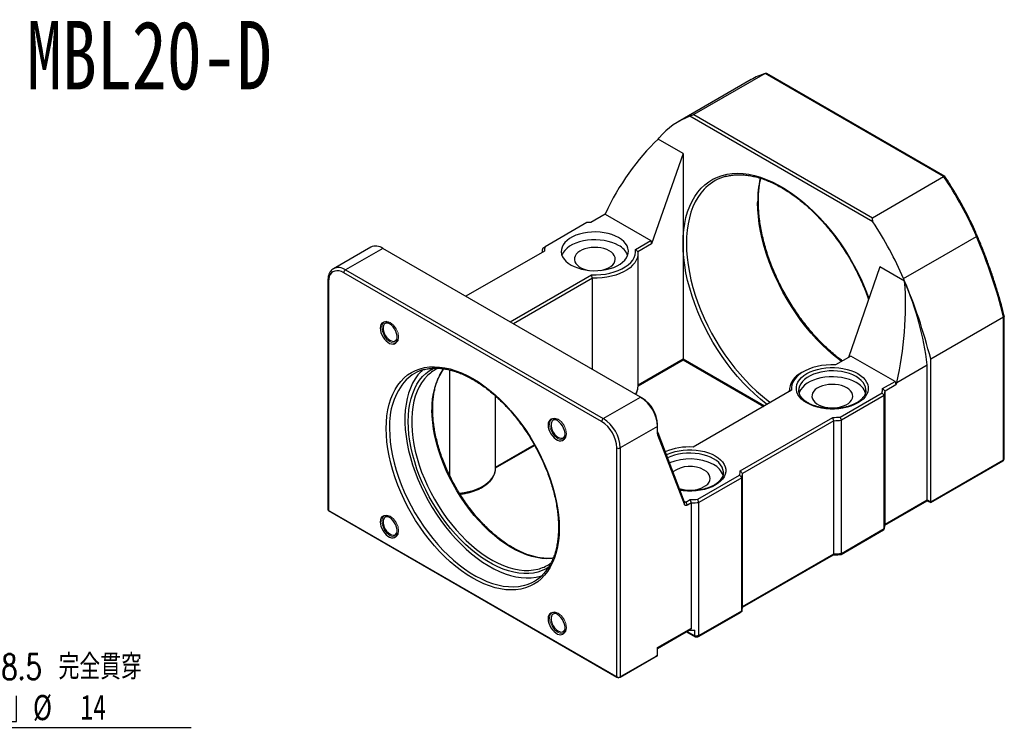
# Model space of a CAD drawing. Header units: millimetres. Extents: x 38 to 270, y 6 to 196.
# Tile 3 of 3: x 123 to 259, y 98 to 196. Entities that reach past the tile are written whole.
import ezdxf

# ---------------------------------------------------------------- set-up
doc = ezdxf.new("R2010")
doc.units = ezdxf.units.MM
doc.layers.add('FORMAT', color=7, linetype='Continuous')
doc.styles.add('SLDTEXTSTYLE0', font='TXT', dxfattribs={"width": 0.75})
doc.styles.add('SLDTEXTSTYLE1', font='TXT', dxfattribs={"width": 0.75, "bigfont": 'bigfont'})
doc.styles.add('SLDTEXTSTYLE4', font='TXT', dxfattribs={"width": 0.666667})
doc.dimstyles.new('SLDDIMSTYLE6', dxfattribs={"dimtxt": 3.5, "dimasz": 2.5, "dimexe": 0, "dimexo": 0.0625, "dimgap": 0.875, "dimtad": 0, "dimtih": 1, "dimtoh": 1, "dimdec": 1, "dimlfac": 1.5, "dimrnd": 1e-09, "dimzin": 12, "dimdsep": 46, "dimtxsty": 'SLDTEXTSTYLE0', "dimsah": 1, "dimcen": 0, "dimadec": 0, "dimazin": 3, "dimtfac": 1, "dimtofl": 0, "dimtmove": 0, "dimatfit": 3, "dimfxl": 0, "dimfrac": 2, "dimtolj": 1, "dimtzin": 12, "dimarcsym": 0})

# ---------------------------------------------------------------- blocks, each defined once
blk = doc.blocks.new('SW_SYMBOL_HOLE_SPOT')
at = {"layer": 'FORMAT', "color": 0}
for p, q in [((0, 875), (0, 75)), ((1600, 75), (1600, 875)), ((0, 75), (1600, 75))]:
    blk.add_line(p, q, dxfattribs=at)
blk = doc.blocks.new('_D_5')
at = {"layer": 'FORMAT'}
for p, q in [((92.97, 126.86), (104.42, 98.05)), ((104.42, 98.05), (146.41, 98.05))]:
    blk.add_line(p, q, dxfattribs=at)
blk.add_solid([(92.97, 126.86), (93.66, 124.44), (94.13, 124.62)], dxfattribs=at)
at = {"layer": 'FORMAT', "xscale": 0.004470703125, "yscale": 0.004470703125, "zscale": 0.004470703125}
blk.add_blockref('SW_SYMBOL_HOLE_SPOT', (114.97, 98.54), dxfattribs=at)
at = {"layer": 'FORMAT', "char_height": 3.5, "attachment_point": 1}
for s, insert, style in [('4 x', (106, 108.23), 'SLDTEXTSTYLE4'), ('%%c', (113.42, 108.18), 'SLDTEXTSTYLE0'), ('8.5 \\M+18AAE\\M+19153\\M+18AD1\\M+190FA', (120.01, 108.23), 'SLDTEXTSTYLE1'), ('%%c', (124.41, 102.57), 'SLDTEXTSTYLE0'), ('14', (131, 102.62), 'SLDTEXTSTYLE0')]:
    blk.add_mtext(s, dxfattribs=dict(at, insert=insert, style=style))

msp = doc.modelspace()

# ---------------------------------------------------------------- linework, layer by layer
at = {"color": 7, "linetype": 'Continuous', "lineweight": 25}
for p, q in [((226.1402, 188.9751), (216.2407, 183.2602)), ((250.9595, 174.6472), (226.1402, 188.9751)), ((251.1019, 174.6777), (226.3312, 188.9775)), ((224.2177, 188.1296), (214.0825, 182.2787)), ((241.1229, 168.3517), (215.7064, 183.0243)), ((216.2407, 183.2602), (241.06, 168.9323)), ((211.2821, 179.8543), (211.4439, 180.0498)), ((214.7439, 177.8642), (211.2875, 179.8595)), ((214.7439, 177.8642), (210.3834, 165.2762)), ((214.7439, 177.8642), (214.7439, 165.3439)), ((241.06, 168.9323), (250.9595, 174.6472)), ((203.9016, 169.4263), (201.9221, 168.2836)), ((203.9016, 169.4263), (210.2656, 165.7525)), ((201.3864, 168.2465), (195.5745, 164.8914)), ((208.1352, 164.5227), (210.2656, 165.7525)), ((210.2656, 165.7525), (210.3834, 165.2762)), ((251.0421, 163.7218), (255.5204, 166.3071)), ((171.3581, 164.8316), (166.1727, 161.8381)), ((173.0246, 164.6665), (167.8392, 161.673)), ((208.8514, 143.9842), (173.0246, 164.6665)), ((195.4878, 164.297), (184.5763, 157.9979)), ((210.3834, 165.2762), (208.4781, 164.1763)), ((214.7439, 165.3439), (214.7439, 149.2852)), ((208.4874, 145.4753), (208.4874, 163.9836)), ((245.3852, 160.4562), (251.0421, 163.7218)), ((245.3854, 160.4558), (251.0423, 163.7214)), ((167.8392, 161.673), (203.6659, 140.9907)), ((242.0854, 162.0803), (237.7249, 149.4924)), ((245.5418, 160.0849), (242.0854, 162.0803)), ((165.3845, 160.1758), (165.3845, 128.3308)), ((203.4302, 140.5824), (167.6035, 161.2648)), ((190.7045, 154.4601), (202.0251, 160.9954)), ((202.1536, 160.5252), (191.176, 154.188)), ((202.1536, 147.8508), (202.1536, 160.5252)), ((165.4822, 160.0398), (165.4822, 128.1947)), ((249.1565, 149.2885), (259.2917, 155.1394)), ((259.2917, 135.2702), (259.2917, 155.1394)), ((259.3893, 135.4063), (259.3893, 155.2621)), ((208.4874, 145.5607), (214.7439, 149.1725)), ((214.7439, 149.1725), (225.9573, 142.6991)), ((238.0785, 149.6965), (235.9481, 148.4666)), ((244.2067, 146.1587), (238.0785, 149.6965)), ((249.1565, 129.4193), (249.1565, 149.2885)), ((244.4424, 146.0226), (248.6851, 148.4719)), ((248.6851, 129.6914), (248.6851, 148.4719)), ((182.3546, 133.008), (182.3546, 147.7541)), ((231.4781, 147.519), (231.2424, 147.3829)), ((208.4841, 145.3607), (208.4874, 145.4753)), ((242.4854, 145.165), (244.2067, 146.1587)), ((244.3246, 145.6824), (242.816, 144.8116)), ((244.2067, 146.1587), (244.3246, 145.6824)), ((244.4424, 146.0226), (244.3246, 145.6824)), ((188.6884, 134.0456), (188.6884, 144.1451)), ((203.6659, 140.9907), (208.8514, 143.9842)), ((208.8514, 143.9842), (209.0871, 143.8481)), ((229.838, 144.9393), (216.1491, 137.0369)), ((229.4857, 144.9341), (229.4857, 144.736)), ((230.82, 144.9881), (230.8191, 144.9341)), ((236.5867, 141.2155), (242.3986, 144.5706)), ((242.7098, 144.206), (236.747, 140.7637)), ((240.1519, 144.8962), (240.1524, 144.9341)), ((242.7098, 125.6977), (242.7098, 144.206)), ((242.816, 126.3033), (242.816, 144.8116)), ((222.6864, 133.7353), (235.5572, 141.1654)), ((211.2084, 139.9017), (206.023, 136.9082)), ((211.2084, 139.9017), (211.2084, 140.1738)), ((211.2084, 138.8609), (211.2084, 139.9017)), ((235.6979, 140.7024), (223.017, 133.3818)), ((235.6979, 122.1941), (235.6979, 140.7024)), ((236.747, 122.2554), (236.747, 140.7637)), ((211.2368, 138.6913), (211.2226, 139.0483)), ((211.2226, 139.0483), (214.9232, 129.4329)), ((214.9374, 129.0759), (211.2368, 138.6913)), ((188.6884, 134.131), (194.1275, 137.2709)), ((205.5515, 105.0631), (205.5515, 136.9082)), ((206.023, 136.9082), (206.023, 105.0631)), ((249.1565, 129.4193), (259.2917, 135.2702)), ((249.1565, 129.3065), (259.2226, 135.1176)), ((188.6851, 133.931), (188.6884, 134.0456)), ((216.7877, 129.7858), (222.5996, 133.1409)), ((222.9108, 132.7763), (216.948, 129.334)), ((220.3529, 133.4664), (220.3534, 133.5043)), ((222.9108, 114.268), (222.9108, 132.7763)), ((223.017, 114.8736), (223.017, 133.3818)), ((214.9374, 129.0759), (214.9232, 129.4329)), ((215.1447, 129.3816), (215.7582, 129.7357)), ((215.3804, 128.9733), (215.1447, 129.3816)), ((215.899, 129.2727), (215.3804, 128.9733)), ((215.899, 111.8531), (215.899, 129.2727)), ((216.948, 110.8257), (216.948, 129.334)), ((242.8024, 126.1827), (248.6851, 129.5787)), ((242.816, 126.3033), (248.6851, 129.6914)), ((248.6851, 129.6914), (249.1565, 129.4193)), ((248.6851, 129.5787), (249.1565, 129.3065)), ((165.4822, 128.1947), (205.5515, 105.0631)), ((165.4822, 128.1947), (165.7179, 128.0586)), ((205.7872, 104.927), (165.7179, 128.0586)), ((236.7005, 122.1159), (242.6182, 125.5321)), ((236.747, 122.2554), (242.7098, 125.6977)), ((223.0034, 114.753), (235.6573, 122.0579)), ((223.017, 114.8736), (235.6979, 122.1941)), ((216.9015, 110.6862), (222.8192, 114.1023)), ((216.948, 110.8257), (222.9108, 114.268)), ((211.2084, 109.1453), (215.899, 111.8531)), ((211.2084, 109.0326), (215.7571, 111.6585)), ((215.2152, 111.3457), (216.4223, 110.6488)), ((216.3869, 110.782), (216.3869, 111.5985)), ((211.2084, 108.0566), (211.2084, 109.1453)), ((210.9727, 107.9205), (205.7872, 104.927)), ((206.023, 105.0631), (211.2084, 108.0566)), ((211.2084, 108.0566), (210.9727, 107.9205)), ((205.5515, 105.0631), (205.7872, 104.927)), ((206.023, 105.0631), (205.7872, 104.927))]:
    msp.add_line(p, q, dxfattribs=at)
at = {"color": 8, "linetype": 'Continuous', "lineweight": 25}
for p, q in [((208.4874, 145.6734), (214.7439, 149.2852)), ((214.7439, 149.2852), (226.055, 142.7555)), ((188.6884, 134.2437), (194.079, 137.3556)), ((214.8853, 129.5313), (215.1447, 129.3816)), ((215.3128, 111.402), (216.3869, 110.782))]:
    msp.add_line(p, q, dxfattribs=at)
at = {"color": 8, "linetype": 'Continuous', "lineweight": 25, "flags": 128}
for points in [[(214.7439, 165.3439), (214.7699, 166.3007), (214.8476, 167.224), (214.9767, 168.1102), (215.1568, 168.956), (215.3873, 169.7582), (215.6671, 170.5137), (215.9953, 171.2196), (216.3706, 171.8733), (216.7916, 172.4723), (217.2567, 173.0143), (217.7641, 173.4973), (218.3119, 173.9194), (218.898, 174.2791), (219.5202, 174.5749), (220.1762, 174.8057), (220.8634, 174.9708), (221.5793, 175.0694), (222.3211, 175.1011), (223.086, 175.0659), (223.8711, 174.9639), (224.6735, 174.7955), (225.49, 174.5612), (226.3177, 174.2621), (227.1533, 173.8992), (227.9937, 173.4739), (228.8357, 172.9879), (229.676, 172.4429), (230.5116, 171.841), (231.3393, 171.1845), (232.1558, 170.476), (232.9582, 169.7181), (233.7433, 168.9136), (234.5082, 168.0656), (235.25, 167.1774), (235.9659, 166.2523), (236.6531, 165.2938), (237.3091, 164.3056), (237.9313, 163.2914), (238.5175, 162.255), (239.0653, 161.2004), (239.5727, 160.1315), (240.0378, 159.0526), (240.4587, 157.9675), (240.5618, 157.682)], [(217.9266, 173.1244), (217.6847, 172.8821), (217.2277, 172.3494), (216.8139, 171.7607), (216.4451, 171.1183), (216.1226, 170.4245), (215.8476, 169.6821), (215.6211, 168.8938), (215.4441, 168.0625), (215.3172, 167.1916), (215.2408, 166.2842), (215.2153, 165.3439), (215.2408, 164.3741), (215.3172, 163.3786), (215.4441, 162.3611), (215.6211, 161.3255), (215.8476, 160.2757), (216.1226, 159.2157), (216.4451, 158.1496), (216.8139, 157.0813), (217.2277, 156.015), (217.6847, 154.9546), (218.1834, 153.9042), (218.7218, 152.8678), (219.2978, 151.8492), (219.9093, 150.8525), (220.554, 149.8813), (221.2293, 148.9393), (221.9329, 148.0302), (222.6619, 147.1573), (223.4136, 146.3239), (224.1852, 145.5333), (224.9737, 144.7885), (225.7762, 144.0921), (226.5895, 143.447), (226.8794, 143.2314)], [(236.7789, 148.9463), (236.489, 149.1619), (235.6757, 149.807), (234.8732, 150.5033), (234.0847, 151.2482), (233.3131, 152.0388), (232.5614, 152.8721), (231.8323, 153.745), (231.1288, 154.6542), (230.4534, 155.5961), (229.8088, 156.5673), (229.1973, 157.5641), (228.6213, 158.5826), (228.0829, 159.619), (227.5842, 160.6694), (227.1272, 161.7298), (226.7134, 162.7962), (226.3446, 163.8644), (226.0221, 164.9306), (225.7471, 165.9906), (225.5206, 167.0403), (225.3436, 168.0759), (225.2167, 169.0934), (225.1403, 170.0889), (225.1148, 171.0587)], [(226.4349, 142.9748), (226.3177, 143.0628), (225.49, 143.7193), (224.6735, 144.4278), (223.8711, 145.1858), (223.086, 145.9903), (222.3211, 146.8382), (221.5793, 147.7264), (220.8634, 148.6515), (220.1762, 149.61), (219.5202, 150.5983), (218.898, 151.6125), (218.3119, 152.6489), (217.7641, 153.7035), (217.2567, 154.7723), (216.7916, 155.8513), (216.3706, 156.9363), (215.9953, 158.0234), (215.6671, 159.1082), (215.3873, 160.1868), (215.1568, 161.255), (214.9767, 162.3087), (214.8476, 163.3441), (214.7699, 164.3571), (214.7439, 165.3439)], [(196.0986, 120.3291), (195.7391, 120.1166), (195.1783, 119.8546), (194.5849, 119.656), (193.9616, 119.5218), (193.311, 119.4524), (192.6362, 119.4482), (191.9401, 119.5092), (191.2259, 119.6351), (190.4966, 119.8254), (189.7557, 120.0792), (189.0063, 120.3954), (188.2519, 120.7726), (187.4958, 121.2091), (186.7414, 121.7029), (185.9921, 122.2519), (185.2511, 122.8535), (184.5219, 123.5052), (183.8076, 124.2039), (183.1115, 124.9466), (182.4367, 125.73), (181.7862, 126.5505), (181.1628, 127.4045), (180.5694, 128.2881), (180.0087, 129.1975), (179.483, 130.1286), (178.9949, 131.0771), (178.5464, 132.039), (178.1395, 133.0098), (177.7762, 133.9852), (177.4579, 134.9609), (177.1862, 135.9326), (176.9622, 136.8958), (176.7869, 137.8463), (176.6611, 138.7799), (176.5854, 139.6923), (176.5602, 140.5795), (176.5854, 141.4375), (176.6611, 142.2626), (176.7869, 143.0509), (176.9622, 143.799), (177.1862, 144.5036), (177.4579, 145.1615), (177.7762, 145.7698), (178.1395, 146.3257), (178.5464, 146.8268), (178.9949, 147.2708), (179.483, 147.6557), (180.0087, 147.9799), (180.1028, 148.0295)], [(179.3, 147.0261), (179.2361, 146.9652), (178.8086, 146.5028), (178.4236, 145.9841), (178.0827, 145.4116), (177.7876, 144.7879), (177.5396, 144.1158), (177.3398, 143.3984), (177.1892, 142.6389), (177.0884, 141.8409), (177.0379, 141.0079), (177.0379, 140.1438), (177.0884, 139.2525), (177.1892, 138.3381), (177.3398, 137.4047), (177.5396, 136.4566), (177.7876, 135.4982), (178.0827, 134.5337), (178.4236, 133.5677), (178.8086, 132.6045), (179.2361, 131.6485), (179.7041, 130.704), (180.2104, 129.7755), (180.7527, 128.867), (181.3287, 127.9828), (181.9355, 127.127), (182.5706, 126.3033), (183.2309, 125.5156), (183.9135, 124.7674), (184.6152, 124.0622), (185.3328, 123.4032), (186.0632, 122.7933), (186.8029, 122.2355), (187.5485, 121.7321), (188.2967, 121.2856), (189.044, 120.898), (189.7871, 120.5709), (190.5225, 120.306), (191.2469, 120.1044), (191.957, 119.967), (192.6496, 119.8945), (193.3214, 119.8873), (193.9694, 119.9452), (194.5908, 120.0681), (194.7859, 120.1218)], [(240.1524, 144.9341), (240.1501, 145.0187), (240.0949, 145.3555), (239.9671, 145.6857), (239.7686, 146.004), (239.5025, 146.3054), (239.1731, 146.5852), (238.7856, 146.839), (238.346, 147.0627), (237.8613, 147.2529), (237.3391, 147.4065), (236.7877, 147.5211), (236.2158, 147.5949), (235.6323, 147.6267), (235.0466, 147.6161), (234.4677, 147.5632), (233.905, 147.4688), (233.3671, 147.3344), (232.8627, 147.1622), (232.3996, 146.9549), (231.9852, 146.7156), (231.626, 146.4483), (231.3277, 146.1571), (231.095, 145.8466), (230.9315, 145.5217), (230.8398, 145.1876), (230.82, 144.9881)], [(196.707, 121.5658), (196.477, 121.5409), (195.8167, 121.5156), (195.1341, 121.5555), (194.4324, 121.6605), (193.7147, 121.83), (192.9844, 122.0634), (192.2447, 122.3596), (191.4991, 122.7171), (190.7509, 123.1345), (190.0036, 123.6097), (189.2605, 124.1406), (188.5251, 124.7247), (187.8007, 125.3595), (187.0906, 126.042), (186.398, 126.7691), (185.7262, 127.5375), (185.0781, 128.3437), (184.4568, 129.1839), (183.8651, 130.0545), (183.3056, 130.9513), (182.781, 131.8703), (182.2936, 132.8073), (181.8456, 133.7581), (181.4391, 134.7183), (181.0759, 135.6835), (180.7578, 136.6492), (180.4861, 137.6112), (180.2621, 138.565), (180.0868, 139.5063), (179.961, 140.4307), (179.8853, 141.3341), (179.86, 142.2123)], [(173.9674, 139.627), (173.9932, 138.7127), (174.0704, 137.7727), (174.1987, 136.811), (174.3775, 135.8318), (174.606, 134.8395), (174.8833, 133.8384), (175.2081, 132.8329), (175.579, 131.8273), (175.9944, 130.8261), (176.4524, 129.8336), (176.9512, 128.8542), (177.4884, 127.8921), (178.0618, 126.9517), (178.6687, 126.0368), (179.3067, 125.1517), (179.9729, 124.3001), (180.6643, 123.4858), (181.378, 122.7123), (182.1108, 121.983), (182.8595, 121.3012), (183.6209, 120.6697), (184.3916, 120.0913), (185.1682, 119.5687), (185.9474, 119.104), (186.7258, 118.6993), (187.4999, 118.3563), (188.2663, 118.0766), (189.0218, 117.8614), (189.763, 117.7116), (190.4866, 117.6279), (191.1895, 117.6107), (191.8687, 117.66), (192.5211, 117.7755), (192.7583, 117.8359)], [(212.412, 135.9577), (212.6031, 136.0487), (213.1001, 136.2467), (213.6347, 136.4087), (214.1992, 136.5323), (214.7855, 136.6157), (215.3849, 136.6577), (215.9886, 136.6577), (216.588, 136.6157), (217.1743, 136.5323), (217.7388, 136.4087), (218.2734, 136.2467), (218.7703, 136.0487), (219.2223, 135.8175), (219.6227, 135.5566), (219.9657, 135.2698), (220.2462, 134.9612), (220.4603, 134.6353), (220.6048, 134.2968), (220.6776, 133.9508), (220.6776, 133.6022), (220.6048, 133.2562), (220.4603, 132.9178), (220.2462, 132.5919), (219.9657, 132.2833), (219.6227, 131.9964), (219.2223, 131.7355), (218.7703, 131.5044), (218.2734, 131.3064), (217.7388, 131.1444), (217.1743, 131.0208), (216.588, 130.9374), (215.9886, 130.8954), (215.3849, 130.8954), (214.7855, 130.9374), (214.3201, 131)], [(220.3534, 133.5043), (220.3511, 133.589), (220.296, 133.9258), (220.1681, 134.256), (219.9696, 134.5743), (219.7035, 134.8757), (219.3741, 135.1555), (218.9866, 135.4093), (218.547, 135.633), (218.0623, 135.8232), (217.5401, 135.9768), (216.9887, 136.0914), (216.4168, 136.1652), (215.8333, 136.197), (215.2476, 136.1864), (214.6687, 136.1335), (214.106, 136.0391), (213.5681, 135.9047), (213.0637, 135.7325), (212.6006, 135.5252), (212.5821, 135.5157)], [(183.6719, 130.6287), (183.6953, 130.631), (184.3509, 130.7175), (184.9856, 130.8458), (185.5915, 131.0143), (186.1609, 131.2209), (186.6866, 131.463), (187.1622, 131.7375), (187.5815, 132.041), (187.9394, 132.3697), (188.2312, 132.7195), (188.4535, 133.0859), (188.6033, 133.4643), (188.6789, 133.8501), (188.6851, 133.931)]]:
    msp.add_lwpolyline(points, dxfattribs=at)
at = {"color": 7, "linetype": 'Continuous', "lineweight": 25, "flags": 128}
for points in [[(205.7872, 166.1607), (205.3477, 166.3844), (204.8629, 166.5746), (204.3408, 166.7282), (203.7894, 166.8428), (203.2174, 166.9166), (202.634, 166.9484), (202.0482, 166.9378), (201.4694, 166.8849), (200.9066, 166.7905), (200.3688, 166.6561), (199.8644, 166.4839), (199.4013, 166.2766), (198.9869, 166.0373), (198.6277, 165.77), (198.3294, 165.4788), (198.0966, 165.1683), (197.9331, 164.8434), (197.8415, 164.5093), (197.8231, 164.1711), (197.8782, 163.8343), (198.006, 163.5042), (198.2046, 163.1858), (198.4706, 162.8844), (198.8, 162.6046), (199.1876, 162.3508), (199.6272, 162.1271), (200.1119, 161.9369), (200.6341, 161.7833), (201.1855, 161.6687), (201.7574, 161.5949), (202.3408, 161.5631), (202.9266, 161.5737), (203.5054, 161.6266), (204.0682, 161.721), (204.606, 161.8554), (205.1105, 162.0276), (205.5735, 162.235), (205.9879, 162.4742), (206.3471, 162.7415), (206.6454, 163.0327), (206.8782, 163.3432), (207.0417, 163.6681), (207.1334, 164.0022), (207.1518, 164.3404), (207.0966, 164.6772), (206.9688, 165.0074), (206.7703, 165.3257), (206.5042, 165.6271), (206.1748, 165.9069), (205.7872, 166.1607)], [(205.7872, 165.072), (205.3477, 165.2957), (204.8629, 165.4859), (204.3408, 165.6395), (203.7894, 165.7541), (203.2174, 165.8279), (202.634, 165.8597), (202.0482, 165.8491), (201.4694, 165.7962), (200.9066, 165.7018), (200.3688, 165.5674), (199.8644, 165.3952), (199.4013, 165.1878), (198.9869, 164.9486), (198.6277, 164.6813), (198.3294, 164.3901), (198.0966, 164.0796), (197.9331, 163.7547), (197.917, 163.7114)], [(204.4909, 164.3236), (204.1436, 164.4942), (203.7533, 164.6304), (203.3303, 164.7286), (202.8855, 164.7865), (202.4304, 164.8024), (201.9767, 164.7759), (201.5363, 164.7078), (201.1205, 164.5997), (200.74, 164.4546), (200.4049, 164.2761), (200.1237, 164.0689), (199.9037, 163.8383), (199.7506, 163.5904), (199.6684, 163.3315), (199.6593, 163.0683), (199.7233, 162.8077), (199.859, 162.5564), (200.0627, 162.3209), (200.3292, 162.1073), (200.6517, 161.9211), (201.0216, 161.7673), (201.4296, 161.6497), (201.6363, 161.6069)], [(202.0251, 160.9954), (202.6797, 160.9863), (203.3317, 161.021), (203.9724, 161.0988), (204.5933, 161.2188), (205.1861, 161.3793), (205.7429, 161.5782), (206.2562, 161.8128), (206.7192, 162.0801), (207.1256, 162.3764), (207.4702, 162.6978), (207.7482, 163.0401), (207.956, 163.3985), (208.0908, 163.7684), (208.1508, 164.1448), (208.1352, 164.5227)], [(203.3386, 161.6069), (203.6503, 161.6755), (204.0497, 161.8025), (204.4086, 161.9648), (204.7178, 162.1583), (204.9692, 162.3779), (205.1563, 162.6179), (205.2743, 162.8722), (205.3202, 163.1341), (205.2926, 163.3969), (205.1925, 163.6537), (205.0222, 163.8978), (204.7863, 164.1231), (204.4909, 164.3236)], [(208.4781, 164.1763), (208.4779, 163.7881), (208.4023, 163.4023), (208.2525, 163.0238), (208.0302, 162.6574), (207.7383, 162.3077), (207.3805, 161.979), (206.9612, 161.6755), (206.4856, 161.4009), (205.9599, 161.1589), (205.3905, 160.9523), (204.7846, 160.7838), (204.1499, 160.6555), (203.4943, 160.569), (202.8261, 160.5254), (202.1536, 160.5252)], [(167.6035, 161.2648), (167.2716, 161.4262), (166.948, 161.5233), (166.6404, 161.5538), (166.3566, 161.5168), (166.1035, 161.4132), (165.8873, 161.2457), (165.7134, 161.0184), (165.586, 160.7368), (165.5083, 160.4079), (165.4822, 160.0398)], [(175.0405, 152.2077), (175.0145, 152.5084), (174.9376, 152.8261), (174.8132, 153.1468), (174.6467, 153.4565), (174.4453, 153.7416), (174.218, 153.9897), (173.9746, 154.19), (173.7258, 154.3336), (173.4824, 154.4144), (173.255, 154.4287), (173.0537, 154.376), (172.8872, 154.2586), (172.7628, 154.0816), (172.6859, 153.8527), (172.6599, 153.5819), (172.6859, 153.2812), (172.7628, 152.9635), (172.8872, 152.6428), (173.0537, 152.3331), (173.255, 152.048), (173.4824, 151.7999), (173.7258, 151.5996), (173.9746, 151.456), (174.218, 151.3752), (174.4453, 151.3609), (174.6467, 151.4136), (174.8132, 151.531), (174.9376, 151.708), (175.0145, 151.9369), (175.0405, 152.2077)], [(173.9552, 154.2034), (173.7666, 154.2695), (173.5556, 154.2862), (173.3712, 154.2341), (173.2234, 154.1161), (173.1203, 153.9385), (173.0673, 153.7108), (173.0673, 153.4454), (173.1203, 153.1565), (173.2234, 152.8598), (173.3712, 152.5711), (173.5556, 152.3062), (173.7666, 152.0792), (173.993, 151.9025), (174.2224, 151.7854), (174.4426, 151.7344), (174.6417, 151.7522), (174.8089, 151.8379), (174.9352, 151.9867), (175.0138, 152.1907), (175.0359, 152.3313)], [(214.7439, 149.2852), (214.7439, 149.2374), (214.7439, 149.2018), (214.7439, 149.1799), (214.7439, 149.1725), (214.7439, 149.1725)], [(173.496, 139.627), (173.5218, 140.52), (173.5989, 141.3795), (173.727, 142.2018), (173.9056, 142.9833), (174.134, 143.7207), (174.4111, 144.4109), (174.7357, 145.0509), (175.1065, 145.6379), (175.5219, 146.1695), (175.9801, 146.6433), (176.4791, 147.0574), (177.0169, 147.41), (177.591, 147.6995), (178.199, 147.9247), (178.8384, 148.0847), (179.5064, 148.1787), (180.2002, 148.2065), (180.9167, 148.1677), (181.6529, 148.0627), (182.4056, 147.8918), (183.1717, 147.6558), (183.9478, 147.3558), (184.7307, 146.9929), (185.5169, 146.5687), (186.3031, 146.0851), (187.0859, 145.5442), (187.862, 144.9482), (188.6281, 144.2997), (189.3808, 143.6014), (190.117, 142.8565), (190.8335, 142.068), (191.5273, 141.2393), (192.1953, 140.374), (192.8347, 139.4758), (193.4427, 138.5485), (194.0169, 137.5961), (194.5546, 136.6227), (195.0536, 135.6324), (195.5118, 134.6296), (195.9272, 133.6184), (196.298, 132.6032), (196.6226, 131.5884), (196.8997, 130.5783), (197.1281, 129.5772), (197.3067, 128.5895), (197.4348, 127.6193), (197.5119, 126.6708), (197.5377, 125.7481), (197.5119, 124.8551), (197.4348, 123.9956), (197.3067, 123.1733), (197.1281, 122.3918), (196.8997, 121.6544), (196.6226, 120.9642), (196.298, 120.3242), (195.9272, 119.7372), (195.5118, 119.2056), (195.0536, 118.7318), (194.5546, 118.3177), (194.0169, 117.9651), (193.4427, 117.6756), (192.8347, 117.4504), (192.1953, 117.2904), (191.5273, 117.1963), (190.8335, 117.1686), (190.117, 117.2074), (189.3808, 117.3124), (188.6281, 117.4833), (187.862, 117.7192), (187.0859, 118.0193), (186.3031, 118.3822), (185.5169, 118.8063), (184.7307, 119.2899), (183.9478, 119.8309), (183.1717, 120.4269), (182.4056, 121.0754), (181.6529, 121.7736), (180.9167, 122.5186), (180.2002, 123.3071), (179.5064, 124.1358), (178.8384, 125.0011), (178.199, 125.8993), (177.591, 126.8266), (177.0169, 127.779), (176.4791, 128.7524), (175.9801, 129.7427), (175.5219, 130.7455), (175.1065, 131.7567), (174.7357, 132.7719), (174.4111, 133.7867), (174.134, 134.7968), (173.9056, 135.7978), (173.727, 136.7856), (173.5989, 137.7558), (173.5218, 138.7043), (173.496, 139.627)], [(235.9481, 148.4666), (235.2935, 148.4757), (234.6415, 148.441), (234.0007, 148.3632), (233.3798, 148.2433), (232.787, 148.0827), (232.2303, 147.8838), (231.717, 147.6492), (231.254, 147.3819), (230.8475, 147.0856), (230.5029, 146.7642), (230.2249, 146.4219), (230.0171, 146.0635), (229.8823, 145.6936), (229.8223, 145.3172), (229.838, 144.9393)], [(231.9502, 143.1652), (231.5498, 143.4261), (231.2068, 143.713), (230.9262, 144.0216), (230.7121, 144.3475), (230.5676, 144.6859), (230.4949, 145.032), (230.4949, 145.3805), (230.5676, 145.7265), (230.7121, 146.065), (230.9262, 146.3909), (231.2068, 146.6995), (231.5498, 146.9864), (231.9502, 147.2473), (232.4021, 147.4784), (232.899, 147.6764), (233.4337, 147.8384), (233.9982, 147.962), (234.5845, 148.0454), (235.1838, 148.0874), (235.7876, 148.0874), (236.387, 148.0454), (236.9733, 147.962), (237.5378, 147.8384), (238.0724, 147.6764), (238.5693, 147.4784), (239.0213, 147.2473), (239.4217, 146.9864), (239.7646, 146.6995), (240.0452, 146.3909), (240.2593, 146.065), (240.4038, 145.7265), (240.4766, 145.3805), (240.4766, 145.032), (240.4038, 144.6859), (240.2593, 144.3475), (240.0452, 144.0216), (239.7646, 143.713), (239.4217, 143.4261), (239.0213, 143.1652), (238.5693, 142.9341), (238.0724, 142.7361), (237.5378, 142.5741), (236.9732, 142.4505), (236.387, 142.3671), (235.7876, 142.3251), (235.1838, 142.3251), (234.5845, 142.3671), (233.9982, 142.4505), (233.4337, 142.5741), (232.899, 142.7361), (232.4021, 142.9341), (231.9502, 143.1652)], [(178.5483, 147.7527), (178.3395, 147.5515), (177.9025, 147.0586), (177.5092, 146.5088), (177.1611, 145.9045), (176.8599, 145.2484), (176.6069, 144.5434), (176.4031, 143.7924), (176.2495, 142.9988), (176.1467, 142.1661), (176.0952, 141.2979), (176.0952, 140.3979), (176.1467, 139.4703), (176.2495, 138.5189), (176.4031, 137.5479), (176.6069, 136.5617), (176.8599, 135.5644), (177.1611, 134.5606), (177.5092, 133.5545), (177.9025, 132.5505), (178.3395, 131.5531), (178.8182, 130.5666), (179.3364, 129.5954), (179.892, 128.6436), (180.4825, 127.7154), (181.1053, 126.8149), (181.7578, 125.9461), (182.4369, 125.1127), (183.1399, 124.3183), (183.8635, 123.5666), (184.6047, 122.8606), (185.3601, 122.2036), (186.1266, 121.5983), (186.9007, 121.0475), (187.679, 120.5536), (188.4582, 120.1186), (189.2349, 119.7446), (190.0056, 119.4331), (190.767, 119.1855), (191.5157, 119.0029), (192.2485, 118.8861), (192.9622, 118.8356), (193.6536, 118.8516), (194.3197, 118.9341), (194.9577, 119.0827), (195.0781, 119.1191)], [(238.7856, 146.0225), (238.346, 146.2462), (237.8613, 146.4364), (237.3391, 146.59), (236.7877, 146.7046), (236.2158, 146.7784), (235.6323, 146.8102), (235.0466, 146.7996), (234.4677, 146.7466), (233.905, 146.6523), (233.3671, 146.5179), (232.8627, 146.3457), (232.3996, 146.1383), (231.9852, 145.8991), (231.626, 145.6318), (231.3277, 145.3406), (231.095, 145.0301), (230.9315, 144.7052), (230.8739, 144.5294)], [(237.4892, 145.2741), (237.1419, 145.4446), (236.7517, 145.5808), (236.3287, 145.6791), (235.8838, 145.7369), (235.4287, 145.7528), (234.975, 145.7264), (234.5346, 145.6582), (234.1188, 145.5502), (233.7384, 145.4051), (233.4032, 145.2266), (233.122, 145.0194), (232.902, 144.7888), (232.7489, 144.5409), (232.6668, 144.2819), (232.6576, 144.0188), (232.7216, 143.7581), (232.8573, 143.5068), (233.061, 143.2713), (233.3275, 143.0578), (233.65, 142.8716), (234.0199, 142.7178), (234.4279, 142.6002), (234.8632, 142.5218), (235.3147, 142.4849), (235.7705, 142.4902), (236.2191, 142.5376), (236.6486, 142.626), (237.048, 142.753), (237.4069, 142.9153), (237.7161, 143.1088), (237.9675, 143.3284), (238.1546, 143.5684), (238.2727, 143.8227), (238.3185, 144.0846), (238.291, 144.3473), (238.1908, 144.6041), (238.0205, 144.8483), (237.7846, 145.0736), (237.4892, 145.2741)], [(198.3738, 138.7376), (198.3478, 139.0384), (198.2709, 139.3561), (198.1465, 139.6768), (197.98, 139.9864), (197.7787, 140.2715), (197.5513, 140.5197), (197.3079, 140.7199), (197.0591, 140.8636), (196.8157, 140.9443), (196.5884, 140.9587), (196.3871, 140.906), (196.2206, 140.7886), (196.0961, 140.6116), (196.0192, 140.3827), (195.9932, 140.1119), (196.0192, 139.8111), (196.0961, 139.4934), (196.2206, 139.1727), (196.3871, 138.8631), (196.5884, 138.578), (196.8157, 138.3299), (197.0591, 138.1296), (197.3079, 137.9859), (197.5513, 137.9052), (197.7787, 137.8908), (197.98, 137.9435), (198.1465, 138.0609), (198.2709, 138.238), (198.3478, 138.4668), (198.3738, 138.7376)], [(197.2885, 140.7333), (197.0999, 140.7994), (196.8889, 140.8162), (196.7045, 140.7641), (196.5568, 140.6461), (196.4536, 140.4684), (196.4006, 140.2407), (196.4006, 139.9753), (196.4536, 139.6864), (196.5568, 139.3897), (196.7045, 139.1011), (196.8889, 138.8362), (197.0999, 138.6092), (197.3263, 138.4324), (197.5558, 138.3154), (197.776, 138.2644), (197.975, 138.2822), (198.1422, 138.3678), (198.2685, 138.5167), (198.3471, 138.7207), (198.3692, 138.8613)], [(214.2074, 131.2928), (214.221, 131.288), (214.6289, 131.1704), (215.0642, 131.0921), (215.5157, 131.0551), (215.9716, 131.0604), (216.4201, 131.1079), (216.8496, 131.1963), (217.249, 131.3233), (217.6079, 131.4856), (217.9171, 131.6791), (218.1685, 131.8987), (218.3557, 132.1387), (218.4737, 132.393), (218.5195, 132.6549), (218.492, 132.9176), (218.3918, 133.1744), (218.2215, 133.4186), (217.9856, 133.6439), (217.6902, 133.8444)], [(214.9232, 129.4329), (214.9381, 129.4036), (214.9577, 129.3802), (214.9817, 129.3631), (215.0095, 129.3528), (215.0405, 129.3495), (215.0738, 129.3533), (215.1089, 129.3641), (215.1447, 129.3816)], [(215.3804, 128.9733), (215.3087, 128.9383), (215.2386, 128.9167), (215.1719, 128.9091), (215.11, 128.9157), (215.0544, 128.9363), (215.0064, 128.9705), (214.9671, 129.0174), (214.9374, 129.0759)], [(248.6851, 129.5787), (248.6851, 129.5787), (248.6851, 129.5861), (248.6851, 129.608), (248.6851, 129.6436), (248.6851, 129.6914)], [(249.1565, 129.3065), (249.1565, 129.308), (249.1565, 129.3197), (249.1565, 129.3426), (249.1565, 129.3762), (249.1565, 129.4193)], [(175.0405, 125.2632), (175.0145, 125.564), (174.9376, 125.8817), (174.8132, 126.2023), (174.6467, 126.512), (174.4453, 126.7971), (174.218, 127.0452), (173.9746, 127.2455), (173.7258, 127.3891), (173.4824, 127.4699), (173.255, 127.4843), (173.0537, 127.4316), (172.8872, 127.3142), (172.7628, 127.1371), (172.6859, 126.9082), (172.6599, 126.6375), (172.6859, 126.3367), (172.7628, 126.019), (172.8872, 125.6983), (173.0537, 125.3887), (173.255, 125.1035), (173.4824, 124.8554), (173.7258, 124.6552), (173.9746, 124.5115), (174.218, 124.4308), (174.4453, 124.4164), (174.6467, 124.4691), (174.8132, 124.5865), (174.9376, 124.7635), (175.0145, 124.9924), (175.0405, 125.2632)], [(173.9552, 127.2589), (173.7666, 127.325), (173.5556, 127.3417), (173.3712, 127.2897), (173.2234, 127.1716), (173.1203, 126.994), (173.0673, 126.7663), (173.0673, 126.5009), (173.1203, 126.212), (173.2234, 125.9153), (173.3712, 125.6267), (173.5556, 125.3617), (173.7666, 125.1348), (173.993, 124.958), (174.2224, 124.841), (174.4426, 124.79), (174.6417, 124.8078), (174.8089, 124.8934), (174.9352, 125.0422), (175.0138, 125.2463), (175.0359, 125.3868)], [(198.3738, 111.7931), (198.3478, 112.0939), (198.2709, 112.4116), (198.1465, 112.7323), (197.98, 113.042), (197.7787, 113.3271), (197.5513, 113.5752), (197.3079, 113.7754), (197.0591, 113.9191), (196.8157, 113.9999), (196.5884, 114.0142), (196.3871, 113.9615), (196.2206, 113.8441), (196.0961, 113.6671), (196.0192, 113.4382), (195.9932, 113.1674), (196.0192, 112.8666), (196.0961, 112.549), (196.2206, 112.2283), (196.3871, 111.9186), (196.5884, 111.6335), (196.8157, 111.3854), (197.0591, 111.1851), (197.3079, 111.0415), (197.5513, 110.9607), (197.7787, 110.9463), (197.98, 110.999), (198.1465, 111.1165), (198.2709, 111.2935), (198.3478, 111.5224), (198.3738, 111.7931)], [(197.2885, 113.7888), (197.0999, 113.855), (196.8889, 113.8717), (196.7045, 113.8196), (196.5568, 113.7016), (196.4536, 113.5239), (196.4006, 113.2963), (196.4006, 113.0308), (196.4536, 112.742), (196.5568, 112.4452), (196.7045, 112.1566), (196.8889, 111.8917), (197.0999, 111.6647), (197.3263, 111.4879), (197.5558, 111.3709), (197.776, 111.3199), (197.975, 111.3377), (198.1422, 111.4233), (198.2685, 111.5722), (198.3471, 111.7762), (198.3692, 111.9168)]]:
    msp.add_lwpolyline(points, dxfattribs=at)
at = {"color": 7, "linetype": 'Continuous', "lineweight": 18, "flags": 128}
for points in [[(172.872, 153.6908), (172.9617, 154.1598), (173.2172, 154.4538), (173.5995, 154.5281), (174.0505, 154.3714), (174.5015, 154.0074), (174.8839, 153.4917), (175.1393, 152.9027), (175.229, 152.3301), (175.1393, 151.8611), (174.8839, 151.5671), (174.5015, 151.4928), (174.0505, 151.6496), (173.5995, 152.0135), (173.2172, 152.5292), (172.9617, 153.1182), (172.872, 153.6908)], [(197.3839, 140.9013), (197.8349, 140.5374), (198.2172, 140.0216), (198.4727, 139.4327), (198.5624, 138.8601), (198.4727, 138.3911), (198.2172, 138.097), (197.8349, 138.0227), (197.3839, 138.1795), (196.9329, 138.5435), (196.5505, 139.0592), (196.2951, 139.6482), (196.2054, 140.2208), (196.2951, 140.6898), (196.5505, 140.9838), (196.9329, 141.0581), (197.3839, 140.9013)], [(174.0505, 124.7051), (173.5995, 125.069), (173.2172, 125.5848), (172.9617, 126.1737), (172.872, 126.7463), (172.9617, 127.2153), (173.2172, 127.5094), (173.5995, 127.5836), (174.0505, 127.4269), (174.5015, 127.0629), (174.8839, 126.5472), (175.1393, 125.9582), (175.229, 125.3856), (175.1393, 124.9166), (174.8839, 124.6226), (174.5015, 124.5483), (174.0505, 124.7051)], [(198.5624, 111.9156), (198.4727, 111.4466), (198.2172, 111.1526), (197.8349, 111.0783), (197.3839, 111.235), (196.9329, 111.599), (196.5505, 112.1147), (196.2951, 112.7037), (196.2054, 113.2763), (196.2951, 113.7453), (196.5505, 114.0393), (196.9329, 114.1136), (197.3839, 113.9568), (197.8349, 113.5929), (198.2172, 113.0772), (198.4727, 112.4882), (198.5624, 111.9156)]]:
    msp.add_lwpolyline(points, dxfattribs=at)
at = {"color": 7, "linetype": 'Continuous', "lineweight": 25}
for centre, radius, start, end in [((229.0499, 179.7504), 9.6727, 107.506509, 119.971486), ((218.9604, 173.8201), 9.7625, 109.470309, 140.346524), ((211.4478, 180.0467), 0.0049, 138.278919, 141.566351), ((222.3696, 168.4688), 6.4355, 104.717911, 133.661176), ((210.1842, 146.9314), 49.3031, 23.140814, 34.204687), ((200.0599, 141.086), 49.2909, 23.139853, 33.583972), ((202.4799, 156.343), 11.9536, 92.674936, 95.248848), ((187.2757, 137.0409), 74.2554, 14.107, 23.211705), ((172.05, 163.3209), 1.6615, 54.082465, 114.607118), ((197.6796, 163.9758), 2.5258, 163.062686, 177.043841), ((197.8769, 164.2517), 2.3896, 164.474344, 178.914911), ((204.545, 162.6384), 2.7323, 23.1232, 62.957984), ((251.0223, 163.7131), 0.0216, 22.501202, 23.723522), ((168.1152, 161.2415), 0.5123, 122.60568, 177.394382), ((245.3655, 160.4475), 0.0216, 22.501202, 23.723522), ((177.1407, 131.19), 74.2551, 14.106991, 23.211366), ((205.3221, 142.9669), 43.711, 7.235054, 23.055246), ((180.2455, 142.3632), 5.6505, 105.166256, 134.78254), ((182.906, 143.1957), 5.2607, 114.150665, 133.27216), ((232.4451, 144.6886), 2.9506, 114.055706, 178.975406), ((237.6761, 143.7259), 2.5505, 18.072506, 64.215213), ((240.0964, 145.2102), 2.3894, 344.473808, 358.915448), ((206.1275, 139.6899), 5.0853, 2.386867, 57.613133), ((206.6356, 139.9832), 4.5768, 2.386862, 57.613138), ((240.2934, 144.9418), 2.526, 343.063161, 357.043655), ((203.942, 140.5592), 0.5123, 122.60568, 177.394382), ((200.9421, 136.6964), 5.0853, 2.386867, 57.613133), ((235.4881, 153.1927), 12.0275, 270.329253, 275.241172), ((200.9788, 136.7176), 4.5768, 2.386862, 57.613138), ((235.4902, 153.2629), 12.5623, 270.947754, 275.741773), ((211.6824, 138.853), 0.474, 179.044695, 199.950405), ((211.4454, 139.1291), 0.237, 179.044683, 199.950259), ((205.7872, 137.3631), 0.5123, 242.609812, 297.390126), ((215.6012, 128.4187), 8.6356, 86.362832, 112.831789), ((215.6667, 128.1145), 7.2794, 62.866096, 112.784214), ((215.7109, 130.2139), 4.135, 61.401439, 125.268297), ((217.8772, 132.2963), 2.5504, 18.071938, 64.215723), ((259.056, 135.4063), 0.3333, 299.997312, 0), ((220.2973, 133.7805), 2.3895, 344.474115, 358.91514), ((220.4946, 133.5121), 2.5258, 343.062674, 357.044142), ((215.6891, 141.7626), 12.0271, 270.329175, 275.24125), ((215.6912, 141.8331), 12.5622, 270.947696, 275.741756), ((165.5514, 128.3474), 0.1676, 185.694786, 245.625151), ((240.2934, 126.4336), 2.526, 343.063161, 357.043655), ((235.4902, 134.7547), 12.5623, 270.947754, 275.741773), ((193.3046, 125.1842), 5.2747, 286.310301, 306.355003), ((191.2669, 123.2717), 5.6366, 285.342757, 314.857991), ((220.4946, 115.0038), 2.5258, 343.062674, 357.044142), ((215.6869, 124.2559), 12.6767, 269.697668, 273.165455), ((215.6984, 123.2344), 12.4714, 273.164911, 275.750502), ((205.7872, 105.518), 0.5123, 242.609812, 297.390126)]:
    msp.add_arc(centre, radius, start, end, dxfattribs=at)
at = {"color": 8, "linetype": 'Continuous', "lineweight": 25}
for centre, radius, start, end in [((239.9539, 171.1675), 14.8395, 167.32001, 180.419875), ((255.4576, 166.4888), 0.1922, 289.058591, 333.486942), ((166.868, 160.359), 1.634, 53.531112, 115.327885), ((165.5443, 160.1874), 0.1602, 184.139945, 247.165608), ((189.0808, 142.6958), 9.2335, 145.464149, 183.001341), ((183.2524, 140.2296), 9.3045, 138.672999, 183.713242), ((206.2786, 145.5079), 2.2104, 329.138859, 356.182036), ((259.1283, 135.2522), 0.1643, 305.014888, 6.297546), ((259.2225, 135.4229), 0.1677, 294.37548, 354.303892)]:
    msp.add_arc(centre, radius, start, end, dxfattribs=at)
at = {"color": 7, "linetype": 'Continuous', "lineweight": 25}
for centre, major_axis, ratio, start_param, end_param in [((212.6226, 148.3354), (20.2712, 35.1089), 0.57733463, 0.65888919, 0.67765629), ((223.7723, 152.5642), (4.0891, 33.5333), 0.71152047, 0.7116061, 1.13263056), ((212.6226, 148.3354), (20.2712, 35.1089), 0.57733463, 5.60561029, 5.62437738), ((221.4592, 153.8996), (4.0891, 33.5333), 0.71152047, 4.56272716, 4.98375162)]:
    msp.add_ellipse(centre, major_axis=major_axis, ratio=ratio, start_param=start_param, end_param=end_param, dxfattribs=at)
for points, knots in [([(226.329, 188.9739), (226.3188, 188.9809), (226.2859, 189.0034), (226.2186, 189.0083), (226.1663, 188.9861), (226.1402, 188.9751)], [0, 0, 0, 0, 0.18471119, 0.59219451, 1, 1, 1, 1]), ([(220.6843, 174.6645), (220.7552, 174.6853), (221.0304, 174.7659), (221.5381, 174.8472), (222.2043, 174.9075), (222.8939, 174.9056), (223.6023, 174.8465), (224.3276, 174.7293), (225.0676, 174.5548), (225.8199, 174.3233), (226.5821, 174.0357), (227.3516, 173.6927), (228.126, 173.2954), (228.9025, 172.8451), (229.6786, 172.3432), (230.4515, 171.7913), (231.2186, 171.1911), (231.9773, 170.5448), (232.7249, 169.8544), (233.4589, 169.1221), (234.1766, 168.3506), (234.8756, 167.5424), (235.5535, 166.7002), (236.2079, 165.827), (236.8366, 164.9255), (237.4374, 163.9991), (238.0082, 163.0507), (238.5472, 162.0837), (239.0522, 161.1013), (239.5223, 160.107), (239.9533, 159.1041), (240.2889, 158.2587), (240.4649, 157.7486), (240.5248, 157.575)], [0, 0, 0, 0, 0.01177384, 0.04569617, 0.07951772, 0.11323592, 0.14686001, 0.18040568, 0.21389081, 0.24733245, 0.28074532, 0.31414119, 0.34752902, 0.3809149, 0.41430234, 0.44769468, 0.48109393, 0.51450113, 0.54791658, 0.58134018, 0.61477133, 0.64820936, 0.68165337, 0.71510237, 0.74855527, 0.78201107, 0.81546857, 0.84892669, 0.88238418, 0.91583962, 0.94929194, 0.98273997, 1, 1, 1, 1]), ([(236.8877, 149.0091), (236.8417, 149.0417), (236.538, 149.2571), (235.9819, 149.7025), (235.2228, 150.3453), (234.4753, 151.0367), (233.7414, 151.7686), (233.0237, 152.5402), (232.3246, 153.3484), (231.6468, 154.1906), (230.9923, 155.0639), (230.3637, 155.9653), (229.7628, 156.8918), (229.192, 157.8401), (228.6531, 158.8071), (228.1479, 159.7895), (227.6782, 160.7838), (227.2456, 161.7867), (226.8516, 162.7947), (226.4974, 163.8043), (226.1842, 164.8122), (225.9131, 165.8147), (225.685, 166.8085), (225.5005, 167.7901), (225.3603, 168.7562), (225.2647, 169.7034), (225.2202, 170.5147), (225.21, 171.1648), (225.2185, 171.8033), (225.2566, 172.5335), (225.3494, 173.3662), (225.4459, 173.9891), (225.5255, 174.3206), (225.5443, 174.3993)], [0, 0, 0, 0, 0.006227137, 0.041113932, 0.076009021, 0.110912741, 0.145824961, 0.180745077, 0.215672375, 0.250605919, 0.285544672, 0.3204875, 0.355433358, 0.39038099, 0.425329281, 0.460276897, 0.495222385, 0.530164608, 0.56510235, 0.600034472, 0.634959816, 0.669877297, 0.704785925, 0.739684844, 0.774573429, 0.809451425, 0.844319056, 0.866311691, 0.884623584, 0.91947209, 0.954318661, 0.989165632, 1, 1, 1, 1]), ([(251.0997, 174.6741), (251.0952, 174.6778), (251.0806, 174.6897), (251.0326, 174.6835), (250.9839, 174.6593), (250.9595, 174.6472)], [0, 0, 0, 0, 0.18471119, 0.59219451, 1, 1, 1, 1]), ([(255.6293, 166.4029), (255.5436, 166.6019), (255.2812, 167.2114), (254.8136, 168.2255), (254.2148, 169.4393), (253.5803, 170.6392), (252.9125, 171.8229), (252.212, 172.987), (251.6099, 173.9319), (251.2376, 174.4841), (251.1173, 174.6625)], [0, 0, 0, 0, 0.06962565, 0.2132598, 0.35689704, 0.50053004, 0.64416087, 0.78779159, 0.93142395, 1, 1, 1, 1]), ([(259.3864, 155.2816), (259.3231, 155.5327), (259.1261, 156.3149), (258.7629, 157.6337), (258.2826, 159.238), (257.7597, 160.8452), (257.1961, 162.4528), (256.5917, 164.0587), (256.0641, 165.3754), (255.7344, 166.1554), (255.6297, 166.4029)], [0, 0, 0, 0, 0.06815652, 0.21230887, 0.35645877, 0.50060123, 0.64473675, 0.78886615, 0.9329901, 1, 1, 1, 1]), ([(166.17, 161.8321), (166.0983, 161.7867), (165.9441, 161.689), (165.7527, 161.4756), (165.5908, 161.2129), (165.4741, 160.9066), (165.3987, 160.5615), (165.3893, 160.3059), (165.3845, 160.1758)], [0, 0, 0, 0, 0.14301744, 0.30758749, 0.47384616, 0.64413676, 0.81893808, 1, 1, 1, 1]), ([(259.3851, 155.2619), (259.3862, 155.2557), (259.3904, 155.2321), (259.3613, 155.1876), (259.3149, 155.1555), (259.2917, 155.1394)], [0, 0, 0, 0, 0.1513616, 0.57564236, 1, 1, 1, 1]), ([(178.7188, 147.788), (178.8184, 147.8166), (179.1093, 147.9002), (179.6212, 147.9758), (180.2492, 148.0185), (180.8995, 148.0001), (181.5679, 147.9244), (182.2523, 147.7909), (182.9504, 147.6003), (183.6595, 147.3533), (184.377, 147.0507), (185.1004, 146.6935), (185.8267, 146.2829), (186.5531, 145.8205), (187.2769, 145.3079), (187.9951, 144.747), (188.7049, 144.1399), (189.4035, 143.4889), (190.0882, 142.7964), (190.7562, 142.0652), (191.4049, 141.298), (192.0317, 140.4978), (192.6341, 139.6677), (193.2098, 138.811), (193.7565, 137.9309), (194.2721, 137.0309), (194.7545, 136.1145), (195.2019, 135.1853), (195.6125, 134.247), (195.9847, 133.3032), (196.3172, 132.3576), (196.6086, 131.4139), (196.8579, 130.4759), (197.0641, 129.5473), (197.2266, 128.6316), (197.3448, 127.7326), (197.4183, 126.8536), (197.4471, 125.9983), (197.431, 125.1698), (197.3704, 124.3715), (197.2656, 123.6063), (197.1172, 122.8772), (196.9261, 122.1869), (196.693, 121.5378), (196.4188, 120.9323), (196.1053, 120.3714), (195.7505, 119.8612), (195.4461, 119.4859), (195.2483, 119.2995), (195.1938, 119.2482)], [0, 0, 0, 0, 0.01152056, 0.03363834, 0.05567449, 0.07762913, 0.09951212, 0.12133787, 0.14312157, 0.16487689, 0.18661497, 0.20834431, 0.23007105, 0.25179817, 0.27352872, 0.29526457, 0.31700663, 0.33875521, 0.36051014, 0.38227099, 0.40403706, 0.42580763, 0.44758183, 0.46935875, 0.49113749, 0.51291708, 0.53469658, 0.55647471, 0.57825053, 0.60002311, 0.62179145, 0.64355467, 0.66531187, 0.68706224, 0.70880513, 0.73054008, 0.75226694, 0.77398609, 0.79569859, 0.8174065, 0.83911291, 0.86082147, 0.8825389, 0.90427444, 0.92604015, 0.9478505, 0.9697214, 0.99166759, 1, 1, 1, 1]), ([(196.7024, 121.5902), (196.6274, 121.5799), (196.3559, 121.5425), (195.8625, 121.5382), (195.2262, 121.5771), (194.5709, 121.6774), (193.9011, 121.8342), (193.2189, 122.0479), (192.527, 122.3176), (191.8281, 122.6422), (191.1251, 123.0207), (190.4209, 123.4516), (189.7184, 123.9333), (189.0204, 124.4638), (188.3301, 125.0412), (187.6502, 125.663), (186.9837, 126.3268), (186.3333, 127.0298), (185.7018, 127.7693), (185.0919, 128.542), (184.5061, 129.345), (183.9469, 130.1748), (183.4167, 131.028), (182.9176, 131.9011), (182.4517, 132.7904), (182.021, 133.6922), (181.6272, 134.6028), (181.2719, 135.5183), (180.9566, 136.435), (180.6826, 137.349), (180.4509, 138.2565), (180.2625, 139.1536), (180.1179, 140.0366), (180.0178, 140.9019), (179.9672, 141.6721), (179.9547, 142.2924), (179.9636, 142.8995), (180.0021, 143.5583), (180.092, 144.3084), (180.2256, 145.0233), (180.4022, 145.6997), (180.6205, 146.3357), (180.8807, 146.9274), (181.169, 147.4623), (181.3892, 147.7742), (181.4944, 147.9234)], [0, 0, 0, 0, 0.00928645, 0.03362758, 0.05787322, 0.08203888, 0.10614362, 0.13020585, 0.15424111, 0.17826159, 0.20227614, 0.22628992, 0.25030669, 0.27432925, 0.29835908, 0.32239675, 0.34644218, 0.37049489, 0.3945541, 0.41861884, 0.44268812, 0.46676076, 0.49083562, 0.51491156, 0.53898733, 0.56306137, 0.58713253, 0.61119956, 0.6352613, 0.65931662, 0.6833644, 0.70740371, 0.73143372, 0.75545397, 0.77946447, 0.7971842, 0.80978754, 0.83377918, 0.85776889, 0.88175943, 0.90575827, 0.92977614, 0.95382734, 0.97792958, 1, 1, 1, 1]), ([(208.1932, 144.3641), (208.2335, 144.439), (208.3386, 144.6343), (208.4411, 144.9648), (208.4696, 145.221), (208.4837, 145.3481)], [0, 0, 0, 0, 0.23864093, 0.62240313, 1, 1, 1, 1]), ([(232.1169, 143.1817), (232.0529, 143.22), (231.8668, 143.3314), (231.5957, 143.5315), (231.3245, 143.7837), (231.1104, 144.0473), (230.9522, 144.3182), (230.855, 144.5945), (230.8125, 144.8153), (230.824, 144.9448), (230.8272, 144.9806)], [0, 0, 0, 0, 0.074726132, 0.217312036, 0.35981069, 0.502574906, 0.646411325, 0.792617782, 0.942753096, 1, 1, 1, 1]), ([(240.1448, 144.9015), (240.1436, 144.8393), (240.1405, 144.6796), (240.0635, 144.4236), (239.9215, 144.1369), (239.7167, 143.8608), (239.4563, 143.5992), (239.1426, 143.355), (238.7793, 143.1311), (238.3705, 142.9309), (237.9214, 142.7575), (237.4381, 142.6139), (236.927, 142.5024), (236.3954, 142.425), (235.8506, 142.3829), (235.3005, 142.377), (234.7529, 142.4073), (234.2157, 142.4733), (233.6966, 142.5741), (233.2029, 142.7076), (232.7423, 142.872), (232.3827, 143.0338), (232.1859, 143.1433), (232.1169, 143.1817)], [0, 0, 0, 0, 0.03395613, 0.08710813, 0.13901553, 0.18944271, 0.23888911, 0.28785277, 0.33664841, 0.38542291, 0.43424885, 0.48316194, 0.53216455, 0.58124305, 0.63037633, 0.67954026, 0.72870906, 0.77784965, 0.82693444, 0.8759371, 0.92483405, 0.97360694, 1, 1, 1, 1]), ([(183.7531, 130.4984), (183.9434, 130.5215), (184.337, 130.5693), (184.9139, 130.6879), (185.481, 130.8418), (186.0187, 131.0311), (186.5217, 131.2534), (186.9845, 131.507), (187.4018, 131.79), (187.7687, 132.1), (188.08, 132.4338), (188.3316, 132.7875), (188.5182, 133.1565), (188.6436, 133.5347), (188.6711, 133.7911), (188.6847, 133.9183)], [0, 0, 0, 0, 0.072556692, 0.150055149, 0.227645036, 0.305352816, 0.383198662, 0.46119018, 0.539307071, 0.617461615, 0.695454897, 0.773005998, 0.849775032, 0.925495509, 1, 1, 1, 1]), ([(220.3458, 133.4718), (220.3446, 133.4096), (220.3415, 133.2499), (220.2645, 132.9939), (220.1225, 132.7072), (219.9177, 132.4311), (219.6573, 132.1695), (219.3436, 131.9252), (218.9803, 131.7014), (218.5715, 131.5012), (218.1224, 131.3278), (217.6391, 131.1842), (217.128, 131.0727), (216.5963, 130.9952), (216.0517, 130.9533), (215.5012, 130.9468), (214.955, 130.9793), (214.5488, 131.0227), (214.334, 131.0657), (214.2915, 131.0743)], [0, 0, 0, 0, 0.042984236, 0.110267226, 0.175975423, 0.239809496, 0.302401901, 0.364383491, 0.426151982, 0.487894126, 0.549701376, 0.611618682, 0.673649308, 0.735776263, 0.797972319, 0.860207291, 0.922448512, 0.984653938, 1, 1, 1, 1]), ([(242.6992, 125.6299), (242.7201, 125.7059), (242.7787, 125.9183), (242.8104, 126.1453), (242.8155, 126.295), (242.8159, 126.3055)], [0, 0, 0, 0, 0.34110714, 0.9534374, 1, 1, 1, 1]), ([(242.6161, 125.5358), (242.6268, 125.5408), (242.6622, 125.5575), (242.6995, 125.6129), (242.7064, 125.6694), (242.7098, 125.6977)], [0, 0, 0, 0, 0.179157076, 0.589431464, 1, 1, 1, 1]), ([(235.6375, 122.0533), (235.7299, 122.0547), (236.0392, 122.0594), (236.404, 122.0825), (236.674, 122.1086), (236.73, 122.114)], [0, 0, 0, 0, 0.25240239, 0.8450546, 1, 1, 1, 1]), ([(235.6979, 122.1941), (235.6964, 122.1673), (235.6934, 122.1138), (235.6765, 122.0699), (235.6605, 122.0636), (235.6552, 122.0615)], [0, 0, 0, 0, 0.40070536, 0.80098621, 1, 1, 1, 1]), ([(236.747, 122.2554), (236.7452, 122.2281), (236.7416, 122.1735), (236.7222, 122.1284), (236.704, 122.1216), (236.6984, 122.1196)], [0, 0, 0, 0, 0.410567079, 0.820839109, 1, 1, 1, 1]), ([(222.9108, 114.268), (222.9074, 114.2397), (222.9005, 114.1832), (222.8632, 114.1278), (222.8278, 114.1111), (222.8171, 114.1061)], [0, 0, 0, 0, 0.41056766, 0.82084002, 1, 1, 1, 1]), ([(222.9002, 114.2002), (222.9211, 114.2762), (222.9797, 114.4886), (223.0115, 114.7155), (223.0165, 114.8652), (223.0169, 114.8758)], [0, 0, 0, 0, 0.34110587, 0.9534398, 1, 1, 1, 1]), ([(215.899, 111.8531), (215.8955, 111.8292), (215.8886, 111.7813), (215.8377, 111.712), (215.7853, 111.6787), (215.756, 111.6601)], [0, 0, 0, 0, 0.307694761, 0.61373016, 1, 1, 1, 1]), ([(216.3869, 110.782), (216.3882, 110.7557), (216.3907, 110.7033), (216.4054, 110.6604), (216.4193, 110.6543), (216.4243, 110.6522)], [0, 0, 0, 0, 0.39062241, 0.78068968, 1, 1, 1, 1]), ([(216.4397, 110.6454), (216.5367, 110.6514), (216.6842, 110.6606), (216.8305, 110.6748), (216.8805, 110.6796)], [0, 0, 0, 0, 0.65825647, 1, 1, 1, 1]), ([(216.948, 110.8257), (216.9462, 110.7984), (216.9426, 110.7438), (216.9232, 110.6987), (216.905, 110.6919), (216.8994, 110.6899)], [0, 0, 0, 0, 0.41056766, 0.82084002, 1, 1, 1, 1])]:
    msp.add_open_spline(points, degree=3, knots=knots, dxfattribs=at)
for points in [[(195.2634, 164.7117), (195.3668, 164.7714), (195.4706, 164.8313), (195.5745, 164.8914)], [(208.4781, 164.1763), (208.3642, 164.2923), (208.2499, 164.4078), (208.1352, 164.5227)], [(202.1536, 160.5252), (202.1101, 160.6818), (202.0672, 160.8386), (202.0251, 160.9954)], [(242.816, 144.8116), (242.7061, 144.9297), (242.5959, 145.0476), (242.4854, 145.165)], [(242.7098, 144.206), (242.6063, 144.3278), (242.5026, 144.4494), (242.3986, 144.5706)], [(235.6979, 140.7024), (235.6505, 140.8566), (235.6036, 141.011), (235.5572, 141.1654)], [(236.747, 140.7637), (236.6932, 140.9142), (236.6398, 141.0648), (236.5867, 141.2155)], [(222.9108, 132.7763), (222.8073, 132.8981), (222.7036, 133.0196), (222.5996, 133.1409)], [(223.017, 133.3818), (222.9071, 133.5), (222.7969, 133.6178), (222.6864, 133.7353)], [(215.899, 129.2727), (215.8516, 129.4269), (215.8046, 129.5813), (215.7582, 129.7357)], [(216.948, 129.334), (216.8942, 129.4845), (216.8408, 129.6351), (216.7877, 129.7858)]]:
    msp.add_open_spline(points, degree=3, dxfattribs=at)

# ---------------------------------------------------------------- texts
at = {"layer": 'FORMAT', "color": 7, "insert": (123.5754, 196.2948), "char_height": 9.525, "attachment_point": 1, "style": 'SLDTEXTSTYLE0'}
msp.add_mtext('MBL20-D', dxfattribs=at)

# ---------------------------------------------------------------- dimensions: what is measured, and where the dimension line sits
at = {"layer": 'FORMAT'}
dim = msp.add_diameter_dim_2p(p1=(89.5229, 135.5292), p2=(92.97, 126.8558), text='4 x <> 完全貫穿\\P{\\fGDT;v}%%c 14 \\P', dimstyle='SLDDIMSTYLE6', dxfattribs=at)
dim.commit()
dim.dimension.update_dxf_attribs({"geometry": '_D_5', "text_midpoint": (126.2092, 103.6633), "dimtype": 163})

doc.saveas('drawing.dxf')
